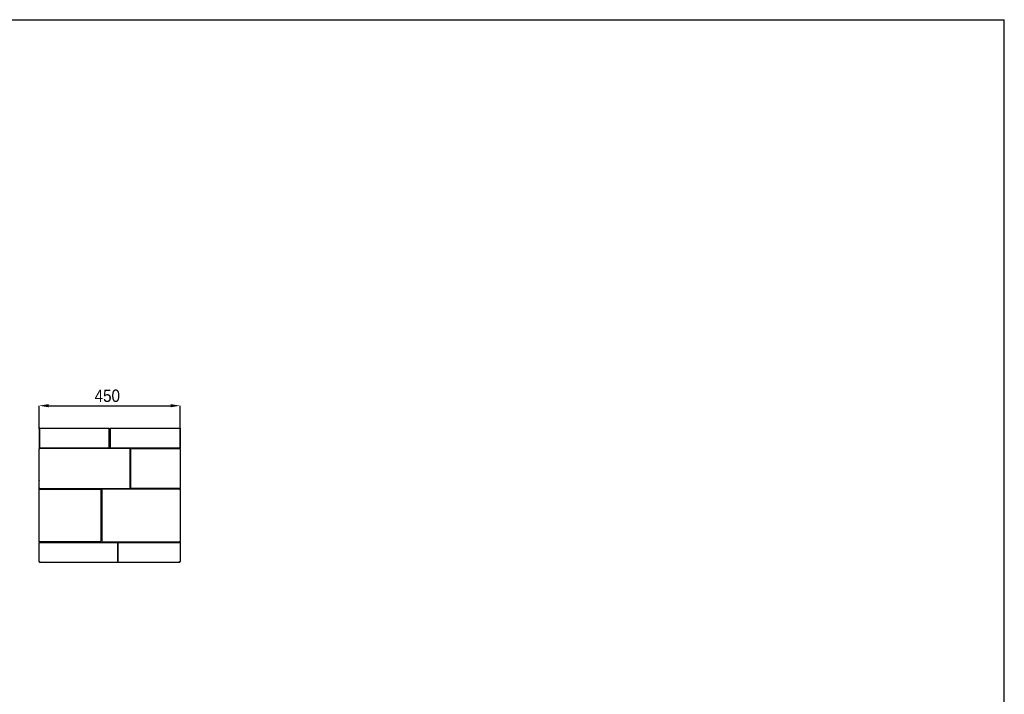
# Model space of a CAD drawing. Header units: millimetres. Extents: x 61 to 6211, y 219 to 4524.
# Tile 4 of 4: x 3070 to 6211, y 2372 to 4524. Entities that reach past the tile are written whole.
import ezdxf

# ---------------------------------------------------------------- set-up
doc = ezdxf.new("R2010")
doc.units = ezdxf.units.MM
doc.header["$LTSCALE"] = 15
doc.header["$PDSIZE"] = -1
doc.linetypes.add('SLD-Solido', pattern=[0])
doc.layers.add('QUOTE', color=1, linetype='SLD-Solido')
doc.layers.add('SCHIZZI', color=9, linetype='Continuous')
doc.styles.add('SLDTEXTSTYLE0', font='Gothic.ttf', dxfattribs={"width": 0.913})
doc.dimstyles.new('SLDDIMSTYLE0', dxfattribs={"dimtxt": 39.6875, "dimasz": 30, "dimexe": 0, "dimexo": 0.0625, "dimgap": 9.921875, "dimtad": 1, "dimdec": 1, "dimrnd": 1e-09, "dimzin": 12, "dimdsep": 46, "dimtxsty": 'SLDTEXTSTYLE0', "dimsah": 1, "dimcen": 0.09, "dimadec": 0, "dimazin": 3, "dimtfac": 1, "dimtdec": 1, "dimtofl": 0, "dimtmove": 0, "dimatfit": 3, "dimfxl": 0, "dimfrac": 2, "dimtolj": 1, "dimtzin": 12, "dimarcsym": 0})

# ---------------------------------------------------------------- blocks, each defined once
blk = doc.blocks.new('_D_2')
at = {"layer": 'Defpoints', "color": 0}
for p in [(3581.6, 3292.4), (3131.6, 3219.1), (3581.6, 3219.1)]:
    blk.add_point(p, dxfattribs=at)
at = {"layer": 'QUOTE', "color": 0, "lineweight": -2}
for p, q in [((3131.6, 3219.2), (3131.6, 3292.4)), ((3161.6, 3292.4), (3551.6, 3292.4)), ((3581.6, 3219.2), (3581.6, 3292.4))]:
    blk.add_line(p, q, dxfattribs=at)
at = {"layer": 'QUOTE', "color": 0}
for points in [[(3161.6, 3297.4), (3161.6, 3287.4), (3131.6, 3292.4)], [(3551.6, 3297.4), (3551.6, 3287.4), (3581.6, 3292.4)]]:
    blk.add_solid(points, dxfattribs=at)
at = {"layer": 'QUOTE', "color": 0, "insert": (3349.1, 3344), "char_height": 39.69, "attachment_point": 2, "style": 'SLDTEXTSTYLE0'}
blk.add_mtext('\\A1;450', dxfattribs=at)

msp = doc.modelspace()

# ---------------------------------------------------------------- linework, layer by layer
for p, q in [((3131.57, 3219.12), (3132.57, 3219.12)), ((3131.57, 3219.12), (3131.57, 3158.37)), ((3132.57, 3219.12), (3132.57, 3158.37)), ((3132.67, 3219.12), (3132.67, 3158.37)), ((3133.57, 3221.12), (3355.32, 3221.12)), ((3355.32, 3219.12), (3355.32, 3221.12)), ((3355.32, 3219.62), (3357.82, 3219.62)), ((3355.32, 3160.37), (3355.32, 3219.12)), ((3357.82, 3221.12), (3357.82, 3219.12)), ((3357.82, 3221.12), (3579.57, 3221.12)), ((3357.82, 3219.12), (3357.82, 3160.37)), ((3580.47, 3219.12), (3580.47, 3158.37)), ((3580.57, 3215.62), (3580.47, 3215.62)), ((3581.57, 3219.12), (3580.57, 3219.12)), ((3580.57, 3219.12), (3580.57, 3158.37)), ((3581.57, 3219.12), (3581.57, 3158.37)), ((3131.07, 3153.12), (3131.07, 3055.12)), ((3131.57, 3158.37), (3132.57, 3158.37)), ((3131.57, 3028.37), (3131.57, 3155.87)), ((3131.57, 3155.87), (3133.57, 3155.87)), ((3132.67, 3158.37), (3353.32, 3158.37)), ((3419.82, 3155.87), (3133.57, 3155.87)), ((3134.07, 3155.87), (3134.07, 3158.37)), ((3359.82, 3158.37), (3580.47, 3158.37)), ((3421.82, 3030.37), (3421.82, 3153.87)), ((3424.32, 3030.37), (3424.32, 3153.87)), ((3426.32, 3155.87), (3579.57, 3155.87)), ((3579.57, 3155.87), (3581.57, 3155.87)), ((3580.57, 3159.12), (3580.47, 3159.12)), ((3581.57, 3158.37), (3580.57, 3158.37)), ((3581.07, 3158.37), (3581.07, 3155.87)), ((3581.07, 3156.12), (3581.57, 3156.12)), ((3581.57, 3156.12), (3581.57, 3155.87)), ((3581.57, 3155.87), (3581.57, 3028.37)), ((3131.07, 3053.12), (3131.07, 2983.12)), ((3133.57, 3028.37), (3131.57, 3028.37)), ((3131.57, 3025.87), (3133.57, 3025.87)), ((3131.57, 2858.37), (3131.57, 3025.87)), ((3133.57, 3028.37), (3419.82, 3028.37)), ((3133.57, 3025.87), (3326.82, 3025.87)), ((3134.07, 3025.87), (3134.07, 3028.37)), ((3328.82, 3023.87), (3328.82, 2860.37)), ((3331.32, 3023.87), (3331.32, 2860.37)), ((3579.57, 3025.87), (3333.32, 3025.87)), ((3579.57, 3028.37), (3426.32, 3028.37)), ((3581.57, 3028.37), (3579.57, 3028.37)), ((3579.57, 3025.87), (3581.57, 3025.87)), ((3581.07, 3028.37), (3581.07, 3025.87)), ((3581.57, 3028.12), (3581.07, 3028.12)), ((3581.07, 3026.12), (3581.57, 3026.12)), ((3581.57, 3028.37), (3581.57, 3028.12)), ((3581.57, 3026.12), (3581.57, 3025.87)), ((3581.57, 3025.87), (3581.57, 2858.37)), ((3133.57, 2858.37), (3131.57, 2858.37)), ((3131.57, 2795.12), (3131.57, 2855.87)), ((3131.57, 2855.87), (3133.57, 2855.87)), ((3326.82, 2858.37), (3133.57, 2858.37)), ((3133.57, 2855.87), (3379.82, 2855.87)), ((3134.07, 2855.87), (3134.07, 2858.37)), ((3333.32, 2858.37), (3579.57, 2858.37)), ((3381.82, 2853.87), (3381.82, 2795.12)), ((3384.32, 2795.12), (3384.32, 2853.87)), ((3386.32, 2855.87), (3579.57, 2855.87)), ((3581.57, 2858.37), (3579.57, 2858.37)), ((3579.57, 2855.87), (3581.57, 2855.87)), ((3581.07, 2858.37), (3581.07, 2855.87)), ((3581.57, 2858.12), (3581.07, 2858.12)), ((3581.57, 2858.37), (3581.57, 2858.12)), ((3581.57, 2855.87), (3581.57, 2795.12)), ((3581.61, 2804.41), (3581.57, 2804.41)), ((3581.61, 2804.4), (3581.57, 2804.4)), ((3581.57, 2801.35), (3581.61, 2801.35)), ((3581.57, 2801.33), (3581.61, 2801.33)), ((3131.57, 2794.62), (3131.57, 2795.12)), ((3133.57, 2794.62), (3131.57, 2794.62)), ((3133.57, 2794.62), (3133.57, 2795.12)), ((3133.57, 2793.12), (3133.57, 2794.12)), ((3133.57, 2793.12), (3133.71, 2793.12)), ((3133.71, 2793.12), (3381.82, 2793.12)), ((3381.82, 2795.12), (3381.82, 2793.12)), ((3384.32, 2794.62), (3381.82, 2794.62)), ((3381.82, 2794.12), (3384.32, 2794.12)), ((3381.82, 2793.12), (3384.32, 2793.12)), ((3384.32, 2793.12), (3384.32, 2795.12)), ((3384.32, 2793.12), (3579.43, 2793.12)), ((3579.43, 2793.12), (3579.57, 2793.12)), ((3579.57, 2794.62), (3579.57, 2795.12)), ((3581.57, 2794.62), (3579.57, 2794.62)), ((3579.57, 2793.12), (3579.57, 2794.12)), ((3581.57, 2794.62), (3581.57, 2795.12))]:
    msp.add_line(p, q)
for centre, radius, start, end in [((3579.07, 3217.62), 2, 41.40962, 49.14164), ((3132.07, 3153.12), 1, 120, 180), ((3353.32, 3160.37), 2, 270, 0), ((3359.82, 3160.37), 2, 180, 270), ((3419.82, 3153.87), 2, 0, 90), ((3426.32, 3153.87), 2, 90, 180), ((3132.07, 3055.12), 1, 180, 240), ((3132.07, 3053.12), 1, 120, 180), ((3326.82, 3023.87), 2, 0, 90), ((3333.32, 3023.87), 2, 90, 180), ((3419.82, 3030.37), 2, 270, 0), ((3426.32, 3030.37), 2, 180, 270), ((3132.07, 2983.12), 1, 180, 240), ((3326.82, 2860.37), 2, 270, 0), ((3333.32, 2860.37), 2, 180, 270), ((3379.82, 2853.87), 2, 0, 90), ((3386.32, 2853.87), 2, 90, 180)]:
    msp.add_arc(centre, radius, start, end)
for points, knots in [([(3131.57, 3219.12), (3131.57, 3219.18), (3131.58, 3219.32), (3131.61, 3219.51), (3131.66, 3219.71), (3131.73, 3219.9), (3131.84, 3220.12), (3131.98, 3220.35), (3132.15, 3220.53), (3132.31, 3220.68), (3132.47, 3220.79), (3132.66, 3220.9), (3132.84, 3220.98), (3133.08, 3221.06), (3133.32, 3221.11), (3133.51, 3221.12), (3133.57, 3221.12)], [0, 0, 0, 0, 0.0626104, 0.1258313, 0.1899618, 0.254732, 0.3175725, 0.4288765, 0.5096272, 0.5565976, 0.6355701, 0.6997635, 0.7645984, 0.8227586, 0.9404048, 1, 1, 1, 1]), ([(3132.57, 3219.12), (3132.57, 3219.15), (3132.58, 3219.24), (3132.6, 3219.38), (3132.65, 3219.52), (3132.72, 3219.64), (3132.79, 3219.75), (3132.86, 3219.81), (3132.89, 3219.84)], [0, 0, 0, 0, 0.1237925, 0.33191774, 0.50107207, 0.67190617, 0.83765229, 1, 1, 1, 1]), ([(3579.57, 3221.12), (3579.84, 3221.12), (3580.09, 3221.07), (3580.58, 3220.86), (3580.8, 3220.72), (3581.17, 3220.35), (3581.32, 3220.13), (3581.52, 3219.64), (3581.57, 3219.38), (3581.57, 3219.12)], [0, 0, 0, 0, 0.25, 0.25, 0.5, 0.5, 0.75, 0.75, 1, 1, 1, 1]), ([(3580.47, 3219.12), (3580.4, 3219.38), (3580.32, 3219.64), (3580.17, 3220.13), (3580.1, 3220.35), (3579.95, 3220.72), (3579.87, 3220.87), (3579.72, 3221.07), (3579.65, 3221.12), (3579.57, 3221.12)], [0, 0, 0, 0, 0.25, 0.25, 0.5, 0.5, 0.75, 0.75, 1, 1, 1, 1]), ([(3580.26, 3219.83), (3580.28, 3219.82), (3580.36, 3219.76), (3580.46, 3219.59), (3580.56, 3219.36), (3580.57, 3219.2), (3580.57, 3219.12)], [0, 0, 0, 0, 0.06450844, 0.41028016, 0.70198772, 1, 1, 1, 1]), ([(3131.67, 2794.62), (3131.69, 2794.53), (3131.74, 2794.18), (3132.13, 2793.67), (3132.78, 2793.21), (3133.31, 2793.15), (3133.57, 2793.12)], [0, 0, 0, 0, 0.1035995, 0.4023997, 0.7011998, 1, 1, 1, 1]), ([(3132.73, 2794.62), (3132.77, 2794.55), (3132.88, 2794.36), (3133.18, 2794.16), (3133.44, 2794.13), (3133.57, 2794.12)], [0, 0, 0, 0, 0.2419603, 0.6209802, 1, 1, 1, 1]), ([(3579.57, 2795.12), (3579.56, 2794.86), (3579.55, 2794.59), (3579.53, 2794.11), (3579.51, 2793.89), (3579.49, 2793.52), (3579.48, 2793.37), (3579.45, 2793.17), (3579.44, 2793.12), (3579.43, 2793.12)], [0, 0, 0, 0, 0.25, 0.25, 0.5, 0.5, 0.75, 0.75, 1, 1, 1, 1]), ([(3579.57, 2793.12), (3579.84, 2793.15), (3580.36, 2793.21), (3581.01, 2793.67), (3581.41, 2794.18), (3581.46, 2794.53), (3581.47, 2794.62)], [0, 0, 0, 0, 0.29880015, 0.5976003, 0.89640045, 1, 1, 1, 1]), ([(3579.57, 2794.12), (3579.7, 2794.13), (3579.96, 2794.16), (3580.27, 2794.36), (3580.38, 2794.55), (3580.42, 2794.62)], [0, 0, 0, 0, 0.3790198, 0.7580397, 1, 1, 1, 1])]:
    msp.add_open_spline(points, degree=3, knots=knots)
for points in [[(3133.57, 3221.12), (3133.5, 3221.09), (3133.35, 3221.03), (3133.12, 3220.57), (3132.9, 3219.9), (3132.75, 3219.38), (3132.67, 3219.12)], [(3133.71, 2793.12), (3133.7, 2793.15), (3133.68, 2793.21), (3133.64, 2793.67), (3133.61, 2794.33), (3133.58, 2794.86), (3133.57, 2795.12)]]:
    msp.add_open_spline(points, degree=3)
at = {"layer": 'QUOTE', "color": 7}
msp.add_line((61.34, 4524.05), (6211.04, 4524.05), dxfattribs=at)
at = {"layer": 'SCHIZZI', "color": 7}
msp.add_line((6211.34, 219.05), (6211.04, 4524.05), dxfattribs=at)

# ---------------------------------------------------------------- dimensions: what is measured, and where the dimension line sits
at = {"layer": 'QUOTE'}
dim = msp.add_linear_dim(base=(3581.57, 3292.38), p1=(3131.57, 3219.12), p2=(3581.57, 3219.12), dimstyle='SLDDIMSTYLE0', dxfattribs=at)
dim.commit()
dim.dimension.update_dxf_attribs({"geometry": '_D_2', "text_midpoint": (3349.15, 3292.38), "dimtype": 160})

doc.saveas('drawing.dxf')
